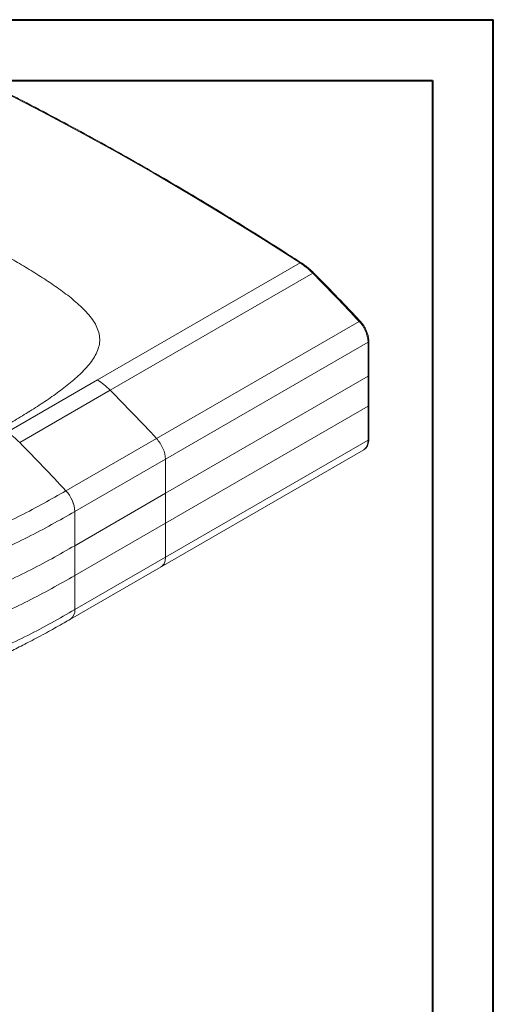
# Model space of a CAD drawing. Header units: millimetres. Extents: x 0 to 420, y 0 to 297.
# Tile 12 of 12: x 342 to 420, y 135 to 297. Entities that reach past the tile are written whole.
import ezdxf

# ---------------------------------------------------------------- set-up
doc = ezdxf.new("R2010")
doc.units = ezdxf.units.MM

msp = doc.modelspace()

# ---------------------------------------------------------------- linework, layer by layer
at = {"color": 7, "linetype": 'Continuous', "lineweight": 40}
for p, q in [((0.0788436, 297.2147802), (420.0788436, 297.2147802)), ((420.0788436, 0.2147802), (420.0788436, 297.2147802)), ((25.0788436, 287.2147802), (410.0788436, 287.2147802)), ((410.0788436, 287.2147802), (410.0788436, 10.2147802))]:
    msp.add_line(p, q, dxfattribs=at)
at = {"color": 7, "linetype": 'Continuous', "lineweight": 15}
for p, q in [((388.3086607, 257.2217305), (354.9878681, 237.9860464)), ((357.0628482, 236.2789659), (390.3836407, 255.51465)), ((398.006659, 247.6059997), (364.6858665, 228.3703156)), ((366.1548463, 224.964698), (399.4756389, 244.2003821)), ((399.4756389, 238.5804563), (399.4756389, 244.2003821)), ((399.5927961, 238.7437379), (399.5927961, 244.3636637)), ((354.9834904, 237.9851013), (340.1038321, 229.3941727)), ((399.4756087, 238.5804737), (366.1547422, 219.3448323)), ((399.4756081, 233.6812284), (399.4756081, 238.5804733)), ((399.592766, 233.8143587), (399.592766, 238.7437553)), ((342.1789308, 227.6871476), (357.0585907, 236.2780836)), ((366.1547422, 214.4455874), (399.4756081, 233.6812284)), ((399.4756389, 228.0612856), (399.4756389, 233.6812114)), ((399.5927961, 228.2245672), (399.5927961, 233.8746447)), ((364.6603949, 228.355108), (349.7767698, 219.7632878)), ((366.1548463, 208.8256015), (399.4756389, 228.0612856)), ((365.4335241, 207.2591031), (398.7713376, 226.5046132)), ((351.2456711, 216.3576437), (366.1547146, 224.9641371)), ((366.1548463, 224.9643795), (366.1548463, 219.3447722)), ((349.7767637, 219.7632943), (349.7759786, 219.7628285)), ((366.1547422, 219.3448323), (351.2410793, 210.7354782)), ((366.1547422, 219.3448323), (366.1547422, 214.4455874)), ((351.2413334, 216.3551333), (351.2410793, 210.7354782)), ((351.2413334, 216.3551333), (351.2456711, 216.3576424)), ((351.2410793, 205.8362333), (366.1547422, 214.4455874)), ((366.1547146, 208.825996), (366.154638, 214.4456475)), ((351.2410793, 210.7354782), (351.2410793, 205.8362333)), ((350.5414164, 198.6625034), (365.433411, 207.2597829)), ((351.2456711, 200.2191926), (366.1547146, 208.8263145)), ((351.2413334, 200.2166948), (351.2410793, 205.8362333)), ((351.2413334, 200.2166948), (351.2456711, 200.2191939))]:
    msp.add_line(p, q, dxfattribs=at)
at = {"color": 7, "linetype": 'Continuous', "lineweight": 15, "flags": 128}
msp.add_lwpolyline([(388.3086607, 257.2217305), (382.266318, 261.0759363), (376.2199063, 264.8279682), (370.1707814, 268.4769847), (364.1202998, 272.0221677), (358.0698182, 275.4627221), (352.0206933, 278.7978765), (345.9742816, 282.026883), (339.931939, 285.1490174)], dxfattribs=at)
at = {"color": 8, "linetype": 'Continuous', "lineweight": 15, "flags": 128}
msp.add_lwpolyline([(398.006659, 247.6059997), (398.0597249, 247.6332932), (398.1065234, 247.6504154), (398.145256, 247.6567085), (398.1744345, 247.6519304), (398.1881837, 247.6424831)], dxfattribs=at)
at = {"color": 7, "linetype": 'Continuous', "lineweight": 15}
for centre, radius, start, end in [((92.122974, -39.60209), 419.5870775, 43.196435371, 44.696429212), ((394.1846601, 243.937794), 5.2974908, 2.841223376, 43.823734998), ((42.8710425, -67.0931697), 420.0925525, 43.066058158, 44.563354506), ((345.9365584, 216.0929174), 5.3112517, 2.82983622, 43.706874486), ((345.9547746, 216.0952081), 5.297401, 2.839607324, 43.822876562)]:
    msp.add_arc(centre, radius, start, end, dxfattribs=at)
at = {"color": 8, "linetype": 'Continuous', "lineweight": 15}
for centre, radius, start, end in [((399.4015266, 244.377227), 0.1917466, 292.737619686, 355.957746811), ((397.797185, 227.8830224), 1.6878937, 305.249706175, 6.062474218), ((399.3926133, 228.2445297), 0.2011757, 294.374658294, 354.305200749), ((349.5647263, 200.0374937), 1.6861567, 305.236305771, 6.100794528), ((349.567232, 200.0408788), 1.6878845, 305.251247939, 6.064278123)]:
    msp.add_arc(centre, radius, start, end, dxfattribs=at)
at = {"color": 7, "linetype": 'Continuous', "lineweight": 15}
for points, knots in [([(388.5089064, 257.241382), (387.5527701, 257.8571841), (384.780032, 259.6429733), (380.1875578, 262.5355799), (374.731306, 265.8913055), (369.2730093, 269.161914), (363.813754, 272.3482372), (358.3545177, 275.4492321), (352.8962844, 278.4647356), (347.4401114, 281.3930393), (343.1850485, 283.612729), (340.7491798, 284.8542636), (340.1300451, 285.1698296)], [0, 0, 0, 0, 0.0593570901, 0.1721320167, 0.2849077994, 0.3976837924, 0.5104599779, 0.6232363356, 0.7360128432, 0.8487894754, 0.9615662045, 1, 1, 1, 1]), ([(339.1265525, 230.0237833), (339.9823084, 230.5200115), (341.6796017, 231.5201684), (344.1860529, 233.044833), (346.6125423, 234.6181184), (348.9274401, 236.2539634), (351.1037821, 237.9606188), (353.0302054, 239.7823161), (354.5721218, 241.7415972), (355.4665769, 243.8730131), (355.2540963, 246.098494), (354.0492593, 248.2036635), (352.2293652, 250.1261422), (350.103345, 251.9150404), (347.7638529, 253.5890356), (345.3210178, 255.1936037), (342.801432, 256.7333214), (341.0945757, 257.7330486), (340.2385438, 258.2300967), (340.2385288, 258.2301054), (340.2385137, 258.2301141)], [0.49978355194, 0.49978355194, 0.49978355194, 0.49978355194, 0.51541423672, 0.53104492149, 0.54667560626, 0.56230629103, 0.57793697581, 0.59356766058, 0.60919834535, 0.62482903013, 0.6404597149, 0.65609039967, 0.67172108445, 0.68735176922, 0.70298245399, 0.71861313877, 0.73424382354, 0.74987450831, 0.74987450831, 0.7498747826, 0.7498747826, 0.7498747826, 0.7498747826]), ([(390.5657209, 255.542426), (390.401375, 255.7071019), (390.0210803, 256.0881602), (389.3864483, 256.6215155), (388.8588796, 257.0144214), (388.5633598, 257.2046003), (388.5100877, 257.2388831)], [0, 0, 0, 0, 0.249594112, 0.5775581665, 0.9238481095, 1, 1, 1, 1]), ([(398.1882226, 247.6424418), (397.5635881, 248.3049285), (395.7522311, 250.226052), (393.2127293, 252.8633387), (391.289209, 254.8160304), (390.5686082, 255.5475595)], [0, 0, 0, 0, 0.2476492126, 0.7181498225, 1, 1, 1, 1]), ([(399.5927961, 244.3636637), (399.59049, 244.4554038), (399.583872, 244.7186753), (399.5120037, 245.1753142), (399.3565849, 245.7251913), (399.1317708, 246.2711037), (398.8455771, 246.7951521), (398.5279034, 247.2596338), (398.2942984, 247.5228981), (398.1882226, 247.6424418)], [0, 0, 0, 0, 0.0843668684, 0.2421121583, 0.3994544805, 0.5563414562, 0.7129687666, 0.8696642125, 1, 1, 1, 1]), ([(366.1548463, 224.964061), (366.1507245, 225.5035931), (366.0053393, 226.1236663), (365.4780987, 227.3217774), (365.0972446, 227.8974937), (364.6606002, 228.3555486)], [0, 0, 0, 0, 0.5, 0.5, 1, 1, 1, 1]), ([(398.7670058, 226.5143708), (398.7982066, 226.5287457), (398.9451899, 226.5964645), (399.1534589, 226.808648), (399.3754488, 227.1348162), (399.5216963, 227.5323001), (399.5855305, 227.9040175), (399.591, 228.1453245), (399.5927961, 228.2245672)], [0, 0, 0, 0, 0.05524288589, 0.26024299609, 0.46497103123, 0.67522980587, 0.89334878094, 1, 1, 1, 1]), ([(349.7759786, 219.7628285), (348.5647764, 219.0670085), (347.3489301, 218.3739232), (344.8746623, 217.0142025), (343.6187862, 216.3460318), (339.7699038, 214.3920068), (337.1051052, 213.1578795), (332.9420635, 211.4477675), (331.5230766, 210.9028359), (329.29298, 210.1693798), (328.5296347, 209.9379002), (326.9821786, 209.5129934), (326.1984173, 209.3194224), (323.8163474, 208.7964406), (322.1871464, 208.5249394), (318.8519636, 208.1242696), (317.1355036, 207.9953989), (313.7297873, 207.9022815), (312.0293229, 207.9350309), (309.4832778, 208.1400419), (308.6331773, 208.235061), (306.9705986, 208.4699907), (306.1535525, 208.6101573), (303.7392705, 209.0892489), (302.1785642, 209.4862354), (299.1323316, 210.3992452), (297.6688045, 210.9076447), (294.8658772, 212.0061051), (293.5228346, 212.597889), (290.9043567, 213.8301217), (289.6261848, 214.4685252), (287.1121307, 215.7758399), (285.8763286, 216.4448059), (283.4355951, 217.8052086), (282.2326169, 218.4977429), (281.0298694, 219.189669)], [0, 0, 0, 0, 0.0625, 0.0625, 0.125, 0.125, 0.25, 0.25, 0.3125, 0.3125, 0.34375, 0.34375, 0.375, 0.375, 0.4375, 0.4375, 0.5, 0.5, 0.5625, 0.5625, 0.59375, 0.59375, 0.625, 0.625, 0.6875, 0.6875, 0.75, 0.75, 0.8125, 0.8125, 0.875, 0.875, 0.9375, 0.9375, 1, 1, 1, 1]), ([(279.5626182, 215.7830457), (280.8134683, 215.0634471), (282.0646804, 214.3432868), (284.6051781, 212.9300758), (285.8921185, 212.2356038), (288.5120735, 210.8801011), (289.8447553, 210.2188171), (292.577434, 208.9441792), (293.9822057, 208.3346159), (296.1825195, 207.4886621), (296.9312492, 207.2178609), (298.4618679, 206.7002379), (299.2460015, 206.4522385), (301.6298012, 205.7537138), (303.2580495, 205.3498332), (305.7755058, 204.8637611), (306.6272508, 204.7218267), (308.3596586, 204.4843071), (309.2443719, 204.3884908), (311.8914879, 204.1822084), (313.6593161, 204.1492231), (317.1997577, 204.241852), (318.9846877, 204.3702654), (322.459617, 204.7708036), (324.1586327, 205.0421577), (326.6445725, 205.5674233), (327.4627909, 205.7622137), (329.0784945, 206.1912155), (329.8780461, 206.4262738), (332.2145703, 207.1749128), (333.6991689, 207.7350795), (336.5948215, 208.9140957), (338.0111943, 209.5282421), (340.7933226, 210.7974074), (342.1590069, 211.4543589), (344.8338685, 212.8049313), (346.1420461, 213.498513), (348.7172336, 214.9110545), (349.9818103, 215.6315575), (351.2413334, 216.3551368)], [0, 0, 0, 0, 0.0625, 0.0625, 0.125, 0.125, 0.1875, 0.1875, 0.25, 0.25, 0.28125, 0.28125, 0.3125, 0.3125, 0.375, 0.375, 0.40625, 0.40625, 0.4375, 0.4375, 0.5, 0.5, 0.5625, 0.5625, 0.625, 0.625, 0.65625, 0.65625, 0.6875, 0.6875, 0.75, 0.75, 0.8125, 0.8125, 0.875, 0.875, 0.9375, 0.9375, 1, 1, 1, 1]), ([(351.2410793, 210.7354782), (349.986644, 210.0150428), (348.7274411, 209.2976267), (346.1638501, 207.8914094), (344.8618066, 207.2011234), (340.8701427, 205.184432), (338.0936143, 203.9071763), (333.7728615, 202.1475901), (332.2993185, 201.5913784), (329.9902068, 200.8470295), (329.2042662, 200.6136989), (327.5949799, 200.1811005), (326.7679617, 199.9810999), (324.2627757, 199.4432399), (322.5580064, 199.1659795), (319.9542978, 198.8593532), (319.0785946, 198.775452), (317.3107826, 198.6461533), (316.418404, 198.600893), (313.7619709, 198.5274383), (312.0032864, 198.5591335), (309.3879926, 198.7561161), (308.5200791, 198.8470923), (306.7916501, 199.0776783), (305.9267195, 199.2183799), (303.3821232, 199.7012016), (301.7511108, 200.101949), (298.5864756, 201.020913), (297.0499628, 201.5383238), (294.0717099, 202.6764016), (292.65038, 203.2904299), (289.8914968, 204.5740803), (288.5485492, 205.2401226), (285.910838, 206.6041821), (284.6165342, 207.3025042), (282.0634836, 208.722744), (280.8070381, 209.4461887), (279.550278, 210.1694246)], [0, 0, 0, 0, 0.0625, 0.0625, 0.125, 0.125, 0.25, 0.25, 0.3125, 0.3125, 0.34375, 0.34375, 0.375, 0.375, 0.4375, 0.4375, 0.46875, 0.46875, 0.5, 0.5, 0.5625, 0.5625, 0.59375, 0.59375, 0.625, 0.625, 0.6875, 0.6875, 0.75, 0.75, 0.8125, 0.8125, 0.875, 0.875, 0.9375, 0.9375, 1, 1, 1, 1]), ([(279.550278, 205.2701797), (280.8070381, 204.5469438), (282.0634836, 203.8234991), (284.6165342, 202.4032593), (285.910838, 201.7049372), (288.5485492, 200.3408778), (289.8914968, 199.6748354), (292.65038, 198.3911851), (294.0717099, 197.7771567), (297.0499628, 196.6390789), (298.5864756, 196.1216681), (301.7511108, 195.2027041), (303.3821232, 194.8019567), (305.9267195, 194.319135), (306.7916501, 194.1784334), (308.5200791, 193.9478474), (309.3879926, 193.8568712), (312.0032864, 193.6598886), (313.7619709, 193.6281934), (316.418404, 193.7016481), (317.3107826, 193.7469084), (319.0785946, 193.8762071), (319.9542978, 193.9601083), (322.5580064, 194.2667347), (324.2627757, 194.5439951), (326.7679617, 195.0818551), (327.5949799, 195.2818556), (329.2042662, 195.7144541), (329.9902068, 195.9477846), (332.2993185, 196.6921335), (333.7728615, 197.2483452), (338.0936143, 199.0079315), (340.8701427, 200.2851871), (344.8618066, 202.3018785), (346.1638501, 202.9921645), (348.7274411, 204.3983818), (349.986644, 205.1157979), (351.2410793, 205.8362333)], [0, 0, 0, 0, 0.0625, 0.0625, 0.125, 0.125, 0.1875, 0.1875, 0.25, 0.25, 0.3125, 0.3125, 0.375, 0.375, 0.40625, 0.40625, 0.4375, 0.4375, 0.5, 0.5, 0.53125, 0.53125, 0.5625, 0.5625, 0.625, 0.625, 0.65625, 0.65625, 0.6875, 0.6875, 0.75, 0.75, 0.875, 0.875, 0.9375, 0.9375, 1, 1, 1, 1]), ([(279.5626182, 199.6424283), (280.8134683, 198.9228524), (282.0646804, 198.2027633), (284.6051781, 196.7895752), (285.8921185, 196.0950366), (288.5120735, 194.7392876), (289.8447553, 194.0778481), (292.577434, 192.8045904), (293.9822057, 192.1959008), (296.1825195, 191.3494752), (296.9312492, 191.0783102), (298.4618679, 190.5600544), (299.2460015, 190.3118589), (301.6298012, 189.6134305), (303.2580495, 189.2103745), (305.7755058, 188.7251768), (306.6272508, 188.5834618), (308.3596586, 188.3457828), (309.2443719, 188.2495781), (311.8914879, 188.0405134), (313.6593161, 188.0039582), (317.1997577, 188.093802), (318.9846877, 188.2228514), (322.459617, 188.6285935), (324.1586327, 188.904381), (326.6445725, 189.4342313), (327.4627909, 189.6302042), (329.0784945, 190.060385), (329.8780461, 190.295426), (332.2145703, 191.0422839), (333.6991689, 191.5986783), (336.5948215, 192.7731026), (338.0111943, 193.3871346), (340.7933226, 194.6571352), (342.1590069, 195.3150164), (344.8338685, 196.6664736), (346.1420461, 197.3600274), (348.7172336, 198.7725892), (349.9818103, 199.4930584), (351.2413334, 200.2166913)], [0, 0, 0, 0, 0.0625, 0.0625, 0.125, 0.125, 0.1875, 0.1875, 0.25, 0.25, 0.28125, 0.28125, 0.3125, 0.3125, 0.375, 0.375, 0.40625, 0.40625, 0.4375, 0.4375, 0.5, 0.5, 0.5625, 0.5625, 0.625, 0.625, 0.65625, 0.65625, 0.6875, 0.6875, 0.75, 0.75, 0.8125, 0.8125, 0.875, 0.875, 0.9375, 0.9375, 1, 1, 1, 1]), ([(280.2629961, 198.081555), (280.6075242, 197.8825554), (281.8815763, 197.1466622), (284.0783621, 195.9073059), (286.7086724, 194.4776903), (289.0690494, 193.2538045), (291.142258, 192.2331012), (293.0608391, 191.3496344), (294.8974638, 190.566331), (296.6843003, 189.8675347), (298.5022835, 189.221707), (300.2985708, 188.6517718), (302.0641246, 188.1550255), (303.7850198, 187.7312639), (305.526611, 187.3679281), (307.2277344, 187.0799968), (308.8686451, 186.8658486), (310.4808054, 186.7164693), (312.1576256, 186.6216356), (313.8797565, 186.585018), (315.6364464, 186.6084287), (317.4330132, 186.6925712), (319.2595561, 186.8387126), (321.1041117, 187.0491439), (322.9432528, 187.3223163), (324.7681197, 187.6575247), (326.5716818, 188.0539092), (328.3461016, 188.5107064), (330.0809111, 189.0242243), (331.7402483, 189.5885515), (333.5021048, 190.2367442), (335.4003271, 190.9899311), (337.479928, 191.8812266), (339.6277998, 192.8663298), (341.8844827, 193.9656517), (344.3340349, 195.2153926), (346.892042, 196.5914228), (348.9904195, 197.765239), (350.1858968, 198.4532119), (350.5387049, 198.6562458)], [0, 0, 0, 0, 0.0175989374, 0.0650802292, 0.1104716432, 0.1472701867, 0.1789934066, 0.2079689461, 0.2349801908, 0.2605623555, 0.2850887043, 0.3113152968, 0.3339609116, 0.3555312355, 0.3784800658, 0.4005225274, 0.4193443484, 0.4391025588, 0.4594359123, 0.4801859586, 0.5013612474, 0.5229259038, 0.5453000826, 0.5679350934, 0.5907474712, 0.6137229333, 0.6368413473, 0.6600780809, 0.6834051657, 0.7066092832, 0.7288986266, 0.7583766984, 0.789107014, 0.8216809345, 0.8566583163, 0.8949726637, 0.9390932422, 0.9820252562, 1, 1, 1, 1])]:
    msp.add_open_spline(points, degree=3, knots=knots, dxfattribs=at)
at = {"color": 8, "linetype": 'Continuous', "lineweight": 15}
for points, knots in [([(388.3086607, 257.2217305), (388.3447046, 257.2374044), (388.4167926, 257.2687523), (388.4875168, 257.2655048), (388.5074637, 257.2401506), (388.5092744, 257.237849)], [0, 0, 0, 0, 0.4762271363, 0.9524542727, 1, 1, 1, 1]), ([(390.3836407, 255.51465), (390.4185655, 255.5317186), (390.488415, 255.5658557), (390.5503541, 255.5700338), (390.5611644, 255.5482435), (390.563768, 255.5429955)], [0, 0, 0, 0, 0.4315461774, 0.8630923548, 1, 1, 1, 1]), ([(365.4168322, 207.2865557), (365.5310989, 207.3537807), (365.8126453, 207.519419), (366.0852859, 208.0497679), (366.1315717, 208.5674657), (366.1547146, 208.8263145)], [0, 0, 0, 0, 0.25459014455, 0.62729507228, 1, 1, 1, 1])]:
    msp.add_open_spline(points, degree=3, knots=knots, dxfattribs=at)
at = {"color": 7, "linetype": 'Continuous', "lineweight": 15}
for points in [[(390.3836407, 255.51465), (389.7215904, 256.1836559), (389.0144993, 256.7653778), (388.3086607, 257.2217305)], [(357.0628482, 236.2789659), (356.4007978, 236.9479718), (355.6937068, 237.5296937), (354.9878681, 237.9860464)], [(364.6858742, 228.3703074), (362.1655899, 231.0540913), (359.6236877, 233.6912326), (357.0622644, 236.2795559)], [(342.1789308, 227.6871476), (341.516845, 228.3561401), (340.8097118, 228.9378445), (340.1038321, 229.3941727)]]:
    msp.add_open_spline(points, degree=3, dxfattribs=at)
at = {"color": 8, "linetype": 'Continuous', "lineweight": 15}
for points in [[(399.4756389, 238.5804563), (399.5496869, 238.6232033), (399.5927961, 238.6832844), (399.5927961, 238.7437379)], [(399.4756081, 233.6812284), (399.5496564, 233.7239754), (399.5927659, 233.7840566), (399.592766, 233.8445102)]]:
    msp.add_open_spline(points, degree=3, dxfattribs=at)

doc.saveas('drawing.dxf')
